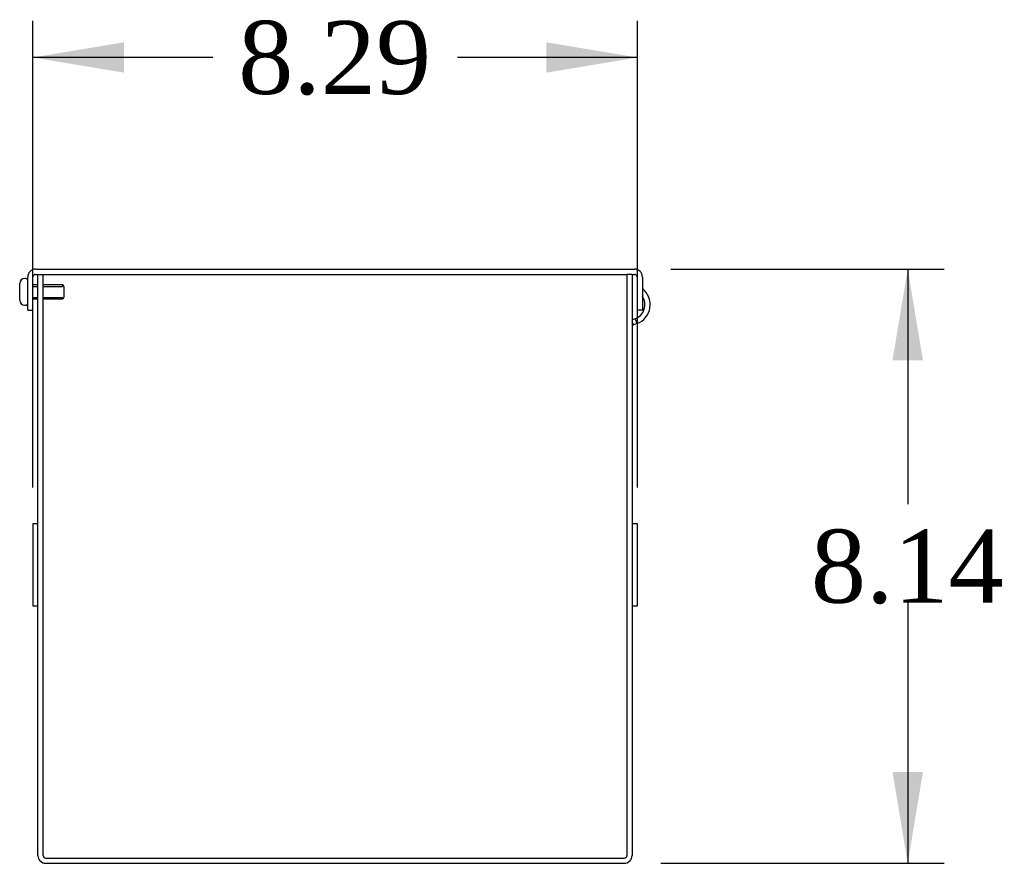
# Model space of a CAD drawing. Header units: inches. Extents: x 1 to 240, y -1 to 159.
# Tile 2 of 3: x 195 to 209, y 44 to 56. Entities that reach past the tile are written whole.
import ezdxf
from ezdxf.enums import TextEntityAlignment as Align
from ezdxf.lldxf.tags import DXFTag

# ---------------------------------------------------------------- set-up
doc = ezdxf.new("R2010")
doc.units = ezdxf.units.IN
doc.header["$MEASUREMENT"] = 0
for name, color, linetype in [('COM55542-24', 7, 'Continuous'), ('COM55543-24', 7, 'Continuous'), ('Default', 7, 'Continuous'), ('SCS19495', 7, 'Continuous')]:
    doc.layers.add(name, color=color, linetype=linetype)
doc.styles.add('SEACAD_Times_New_Roman', font='times.ttf')
tags = doc.linetypes.add('HIDDEN2', pattern=[0.1875, 0.125, -0.0625]).pattern_tags.tags
tags[6:7] = [DXFTag(74, 4), DXFTag(75, 0), DXFTag(340, '0'), DXFTag(46, 0.0), DXFTag(50, 0.0), DXFTag(44, 0.0), DXFTag(45, 0.0)]
tags[4:5] = [DXFTag(74, 4), DXFTag(75, 0), DXFTag(340, '0'), DXFTag(46, 0.0), DXFTag(50, 0.0), DXFTag(44, 0.0), DXFTag(45, 0.0)]
doc.dimstyles.new('HAMMOND_(STH_-_240x160)', dxfattribs={"dimtxt": 1, "dimasz": 1.25, "dimexe": 0.5, "dimexo": 0.5, "dimgap": 0.25, "dimtad": 0, "dimtih": 1, "dimtoh": 1, "dimzin": 0, "dimdsep": 46, "dimtxsty": 'SEACAD_Times_New_Roman', "dimblk1": '_SE_FILLED', "dimblk2": '_SE_FILLED', "dimsah": 1, "dimcen": 0.5, "dimadec": 0, "dimazin": 0, "dimtfac": 0.8, "dimtofl": 0, "dimtmove": 0, "dimatfit": 3, "dimfxl": 1, "dimtolj": 1, "dimtzin": 0, "dimarcsym": 0})

# ---------------------------------------------------------------- blocks, each defined once
blk = doc.blocks.new('SE5')
at = {"layer": 'COM55542-24', "color": 7, "linetype": 'Continuous'}
for p, q in [((195.5435178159, 44.37658414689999), (195.5435178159, 52.34058414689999)), ((195.5435178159, 52.34058414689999), (195.6155178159, 52.34058414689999)), ((195.6155178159, 44.37658414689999), (195.6155178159, 52.34058414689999)), ((203.6155178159, 52.34058414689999), (203.6155178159, 44.37658414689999)), ((203.6875178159, 52.34058414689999), (203.6155178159, 52.34058414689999)), ((203.6875178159, 52.34058414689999), (203.6875178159, 44.37658414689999)), ((203.7277052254, 51.733387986), (203.6875178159, 51.7187609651)), ((203.7065992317, 51.6490852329), (203.6875178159, 51.7015109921)), ((203.7277052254, 51.733387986), (203.7523306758, 51.66573011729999)), ((203.7523306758, 51.66573011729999), (203.7065992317, 51.6490852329)), ((195.4715178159, 48.92108414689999), (195.4715178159, 47.79608414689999)), ((195.5435178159, 48.92108414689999), (195.4715178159, 48.92108414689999)), ((203.7595178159, 48.92108414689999), (203.6875178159, 48.92108414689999)), ((203.7595178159, 47.79608414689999), (203.7595178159, 48.92108414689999)), ((195.4715178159, 47.79608414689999), (195.5435178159, 47.79608414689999)), ((203.6875178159, 47.79608414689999), (203.7595178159, 47.79608414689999)), ((195.6515178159, 44.34058414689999), (203.5795178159, 44.34058414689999)), ((195.6515178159, 44.2685841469), (203.5795178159, 44.2685841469))]:
    blk.add_line(p, q, dxfattribs=at)
for centre, radius, start, end in [((203.6572490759, 51.9269646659), 0.277999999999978, 290, 52.0479944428), ((203.6572490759, 51.9269646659), 0.2060000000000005, 290, 33.5731594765), ((203.7165178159, 51.62183414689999), 0.0289999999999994, 110, 180), ((195.6515178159, 44.37658414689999), 0.1080000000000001, 180, 270), ((195.6515178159, 44.37658414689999), 0.0359999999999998, 180, 270), ((203.5795178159, 44.37658414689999), 0.108, 270, 0), ((203.5795178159, 44.37658414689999), 0.036, 270, 0)]:
    blk.add_arc(centre, radius, start, end, dxfattribs=at)
at = {"layer": 'COM55543-24', "color": 7, "linetype": 'Continuous'}
for p, q in [((195.5115178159, 52.4125841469), (203.7195178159, 52.4125841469)), ((195.4035178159, 51.8505841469), (195.4035178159, 52.3045841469)), ((195.4755178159, 51.8505841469), (195.4755178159, 52.3045841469)), ((195.5115178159, 52.34058414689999), (195.5435178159, 52.34058414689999)), ((195.6155178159, 52.34058414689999), (203.6155178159, 52.34058414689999)), ((203.6875178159, 52.34058414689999), (203.7195178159, 52.34058414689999)), ((203.7555178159, 52.3045841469), (203.7555178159, 51.8505841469)), ((203.8275178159, 52.3045841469), (203.8275178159, 51.8505841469)), ((195.4035178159, 51.8505841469), (195.4755178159, 51.8505841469)), ((203.8275178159, 51.8505841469), (203.7555178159, 51.8505841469))]:
    blk.add_line(p, q, dxfattribs=at)
for centre, radius, start, end in [((195.5115178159, 52.3045841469), 0.1080000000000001, 90, 180), ((203.7195178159, 52.3045841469), 0.1080000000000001, 0, 90), ((195.5115178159, 52.3045841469), 0.0360000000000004, 90, 180), ((203.7195178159, 52.3045841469), 0.0359999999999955, 0, 90)]:
    blk.add_arc(centre, radius, start, end, dxfattribs=at)
at = {"layer": 'SCS19495', "color": 7, "linetype": 'Continuous'}
for p, q in [((195.3735178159, 52.28408414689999), (195.3635178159, 52.28408414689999)), ((195.2935178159, 51.9870841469), (195.2935178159, 52.21408414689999)), ((195.5435178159, 52.1955841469), (195.4755178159, 52.1955841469)), ((195.8785178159, 52.1955841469), (195.6155178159, 52.1955841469)), ((195.8785178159, 52.1955841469), (195.8785178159, 52.17643414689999)), ((195.9035178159, 52.0305841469), (195.9035178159, 52.1705841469)), ((195.4755178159, 52.0055841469), (195.5435178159, 52.0055841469)), ((195.6155178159, 52.0055841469), (195.8785178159, 52.0055841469)), ((195.8785178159, 52.0055841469), (195.8785178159, 52.02473414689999)), ((195.3635178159, 51.9170841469), (195.3735178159, 51.9170841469))]:
    blk.add_line(p, q, dxfattribs=at)
at = {"layer": 'SCS19495', "color": 7, "linetype": 'HIDDEN2'}
for p, q in [((195.4755178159, 52.17643414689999), (195.5435178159, 52.17643414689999)), ((195.6155178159, 52.17643414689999), (195.8785178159, 52.17643414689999)), ((195.4755178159, 52.02473414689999), (195.5435178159, 52.02473414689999)), ((195.6155178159, 52.02473414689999), (195.8785178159, 52.02473414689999))]:
    blk.add_line(p, q, dxfattribs=at)
at = {"layer": 'SCS19495', "color": 7, "linetype": 'Continuous'}
for centre, radius, start, end in [((195.3635178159, 52.21408414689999), 0.0700000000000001, 90, 180), ((195.3735178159, 52.2540841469), 0.03, 0, 90), ((195.8785178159, 52.1705841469), 0.0249999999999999, 0, 90), ((195.3635178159, 51.9870841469), 0.0700000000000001, 180, 270), ((195.8785178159, 52.0305841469), 0.0249999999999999, 270, 0), ((195.3735178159, 51.9470841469), 0.0299999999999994, 270, 0)]:
    blk.add_arc(centre, radius, start, end, dxfattribs=at)
blk = doc.blocks.new('DMBLK1061')
at = {"layer": 'Default', "linetype": 'Continuous', "transparency": 16777216}
for points in [[(207.6730606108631, 51.16258410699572), (207.4647272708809, 52.41258414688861), (207.2563939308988, 51.16258410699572)], [(207.6730606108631, 45.51858418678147), (207.2563939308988, 45.51858418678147), (207.4647272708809, 44.26858414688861)]]:
    blk.add_hatch(color=7, dxfattribs=at).paths.add_polyline_path(points)
at = {"layer": 'Default', "color": 7, "linetype": 'Continuous', "transparency": 16777216}
for p, q in [((204.2195178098, 52.4125841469), (207.9647272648, 52.4125841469)), ((207.4647272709, 52.4125841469), (207.4647272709, 49.1905840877)), ((207.4647272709, 47.8405840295), (207.4647272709, 44.2685841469)), ((204.0795178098, 44.2685841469), (207.9647272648, 44.2685841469))]:
    blk.add_line(p, q, dxfattribs=at)
at = {"layer": 'Default', "color": 7, "linetype": 'Continuous', "transparency": 16777216, "style": 'SEACAD_Times_New_Roman'}
blk.add_text('8.14', height=1, dxfattribs=at).set_placement((206.1377130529, 48.84058401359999), align=Align.TOP_LEFT)
blk = doc.blocks.new('_SE_FILLED')
at = {"color": 0}
blk.add_line((0, 0), (-1, 0), dxfattribs=at)
blk.add_solid([(0, 0), (-1, -0.1665), (-1, 0.1665), (0, 0)], dxfattribs=at)
blk = doc.blocks.new('DMBLK1062')
at = {"layer": 'Default', "linetype": 'Continuous', "transparency": 16777216}
for points in [[(196.721517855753, 55.52198395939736), (195.4715178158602, 55.31365061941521), (196.721517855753, 55.10531727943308)], [(202.5095177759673, 55.52198395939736), (202.5095177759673, 55.10531727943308), (203.7595178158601, 55.31365061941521)]]:
    blk.add_hatch(color=7, dxfattribs=at).paths.add_polyline_path(points)
at = {"layer": 'Default', "color": 7, "linetype": 'Continuous', "transparency": 16777216}
for p, q in [((195.4715178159, 49.4210841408), (195.4715178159, 55.8136506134)), ((203.7595178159, 49.4210841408), (203.7595178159, 55.8136506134)), ((197.9385036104, 55.31365061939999), (195.4715178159, 55.31365061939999)), ((203.7595178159, 55.31365061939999), (201.2925320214, 55.31365061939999))]:
    blk.add_line(p, q, dxfattribs=at)
at = {"layer": 'Default', "color": 7, "linetype": 'Continuous', "transparency": 16777216, "style": 'SEACAD_Times_New_Roman'}
blk.add_text('8.29', height=1, dxfattribs=at).set_placement((198.2885035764, 55.81365061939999), align=Align.TOP_LEFT)

msp = doc.modelspace()

# ---------------------------------------------------------------- block references
at = {"layer": 'Default'}
msp.add_blockref('SE5', (0, 0), dxfattribs=at)

# ---------------------------------------------------------------- dimensions: what is measured, and where the dimension line sits
at = {"layer": 'Default', "color": 7, "linetype": 'Continuous'}
dim = msp.add_linear_dim(base=(195.4715178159, 55.31365061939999), p1=(203.7595178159, 48.92108414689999), p2=(195.4715178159, 48.92108414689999), text='\\A1;<>', dimstyle='HAMMOND_(STH_-_240x160)', dxfattribs=at)
dim.commit()
dim.dimension.update_dxf_attribs({"geometry": 'DMBLK1062', "text_midpoint": (199.6155177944, 55.31365061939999), "dimtype": 160})
dim = msp.add_linear_dim(base=(207.4647272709, 44.2685841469), p1=(203.7195178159, 52.4125841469), p2=(203.5795178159, 44.2685841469), angle=90, text='\\A1;<>', dimstyle='HAMMOND_(STH_-_240x160)', dxfattribs=at)
dim.commit()
dim.dimension.update_dxf_attribs({"geometry": 'DMBLK1061', "text_midpoint": (207.4647272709, 48.34058401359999), "dimtype": 160})

doc.saveas('drawing.dxf')
